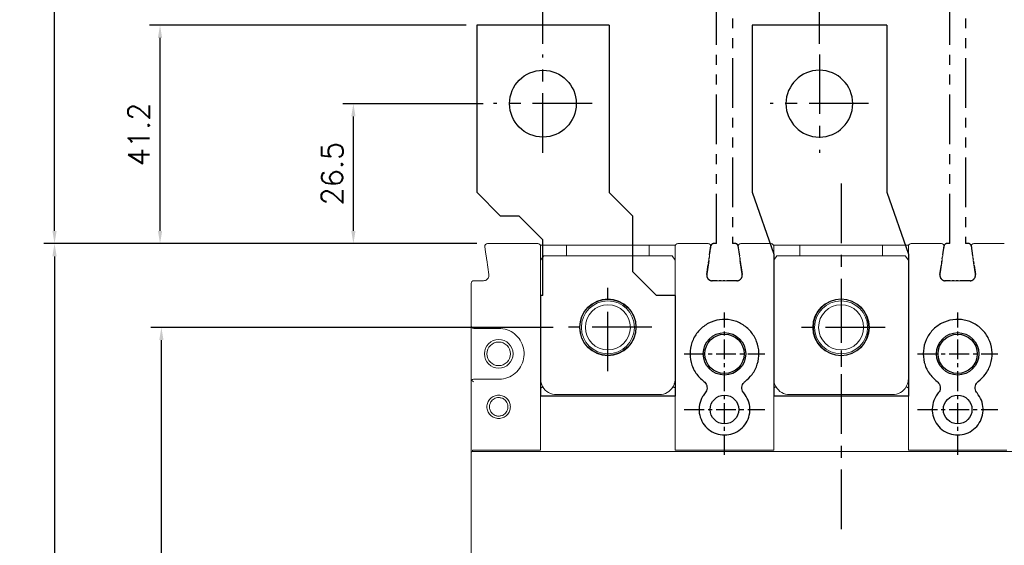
# Model space of a CAD drawing. Extents: x -2268 to 2710, y -907 to 1780.
# Tile 20 of 24: x -1012 to -826, y 1445 to 1544. Entities that reach past the tile are written whole.
import ezdxf

# ---------------------------------------------------------------- set-up
doc = ezdxf.new("R2010")
doc.units = 0
doc.header["$LTSCALE"] = 3
doc.header["$MEASUREMENT"] = 0
doc.linetypes.add('CENTER', pattern=[2, 1.25, -0.25, 0.25, -0.25])
doc.linetypes.add('PHANTOM2', pattern=[1.25, 0.625, -0.125, 0.125, -0.125, 0.125, -0.125])
doc.layers.get('0').update_dxf_attribs({"linetype": 'CONTINUOUS'})
doc.layers.get('Defpoints').update_dxf_attribs({"linetype": 'CONTINUOUS'})
for name, color, linetype in [('ce', 4, 'CENTER'), ('cen', 1, 'CENTER'), ('di', 3, 'CONTINUOUS'), ('DIM', 3, 'CONTINUOUS'), ('dwg', 7, 'CONTINUOUS'), ('TOP', 7, 'CONTINUOUS')]:
    doc.layers.add(name, color=color, linetype=linetype)
doc.styles.add('KIM', font='ROMANS.shx', dxfattribs={"height": 5, "bigfont": 'GSG1.shx'})
doc.styles.get("Standard").update_dxf_attribs({"font": 'romans.shx', "height": 4, "bigfont": 'ghs.shx'})
doc.dimstyles.new('STANDARD$0', dxfattribs={"dimtxt": 5, "dimasz": 5, "dimexe": 1, "dimexo": 2, "dimgap": 2, "dimtad": 1, "dimdec": 4, "dimzin": 12, "dimdsep": 46, "dimtxsty": 'KIM', "dimcen": -1, "dimdle": 0.1, "dimadec": 0, "dimazin": 0, "dimtfac": 1, "dimtdec": 4, "dimtmove": 0, "dimatfit": 3, "dimfxl": 0, "dimtolj": 1, "dimtzin": 0, "dimarcsym": 0})

# ---------------------------------------------------------------- blocks, each defined once
blk = doc.blocks.new('fsadfsafas')
at = {"layer": 'cen', "ltscale": 3}
for p, q in [((614, 610.86), (614, 629.46)), ((623.3, 620.16), (604.7, 620.16)), ((626.25, 569.66), (626.25, 586.26)), ((634.55, 577.96), (617.95, 577.96))]:
    blk.add_line(p, q, dxfattribs=at)
at = {"layer": 'dwg'}
for p, q in [((626.5, 634.96), (601.5, 634.96)), ((601.5, 634.96), (601.5, 603.46)), ((626.5, 634.96), (626.5, 603.41)), ((601.5, 603.46), (606, 598.96)), ((626.5, 603.41), (630.95, 598.96)), ((609.5, 598.96), (606, 598.96)), ((609.5, 598.96), (614, 594.46)), ((630.95, 588.46), (630.95, 598.96)), ((614, 583.96), (614, 594.46)), ((635.45, 583.96), (630.95, 588.46)), ((614, 583.96), (613.55, 583.96)), ((613.55, 583.96), (613.55, 564.96)), ((638.95, 583.96), (635.45, 583.96)), ((638.95, 583.96), (638.95, 564.96)), ((638.95, 564.96), (613.55, 564.96))]:
    blk.add_line(p, q, dxfattribs=at)
for centre, radius in [((614, 620.16), 6.3), ((626.25, 577.96), 5.3)]:
    blk.add_circle(centre, radius, dxfattribs=at)
blk = doc.blocks.new('fsadfadsfas')
at = {"layer": 'cen', "ltscale": 3}
for p, q in [((1428.96, 638.76), (1428.96, 655.36)), ((1437.26, 647.06), (1420.66, 647.06)), ((1424.86, 595.56), (1424.86, 614.16)), ((1434.16, 604.86), (1415.56, 604.86))]:
    blk.add_line(p, q, dxfattribs=at)
at = {"layer": 'dwg'}
for p, q in [((1416.26, 633.26), (1416.26, 660.06)), ((1441.66, 660.06), (1416.26, 660.06)), ((1441.66, 633.26), (1441.66, 660.06)), ((1412.16, 621.56), (1416.26, 633.26)), ((1437.56, 621.56), (1441.66, 633.26)), ((1412.16, 590.06), (1412.16, 621.56)), ((1437.56, 590.06), (1437.56, 621.56)), ((1437.56, 590.06), (1412.16, 590.06))]:
    blk.add_line(p, q, dxfattribs=at)
for centre, radius in [((1428.96, 647.06), 5.3), ((1424.86, 604.86), 6.3)]:
    blk.add_circle(centre, radius, dxfattribs=at)
blk = doc.blocks.new('*D13')
at = {"layer": 'Defpoints', "color": 0}
for p in [(-861.06, 1631.81), (-913.21, 1537.18), (-861.06, 1537.18)]:
    blk.add_point(p, dxfattribs=at)
at = {"layer": 'di'}
for p, q in [((-913.21, 1539.18), (-913.21, 1633.81)), ((-861.06, 1539.18), (-861.06, 1633.81)), ((-910.81, 1631.81), (-863.46, 1631.81))]:
    blk.add_line(p, q, dxfattribs=at)
for points in [[(-910.81, 1632.21), (-910.81, 1631.41), (-913.21, 1631.81)], [(-863.46, 1632.21), (-863.46, 1631.41), (-861.06, 1631.81)]]:
    blk.add_solid(points, dxfattribs=at)
at = {"layer": 'di', "insert": (-887.13, 1635.81), "char_height": 4, "attachment_point": 5}
blk.add_mtext('\\A1;52.2', dxfattribs=at)
blk = doc.blocks.new('*D14')
at = {"layer": 'Defpoints', "color": 0}
for p in [(-808.86, 1631.81), (-861.06, 1537.18), (-808.86, 1537.18)]:
    blk.add_point(p, dxfattribs=at)
at = {"layer": 'di'}
for p, q in [((-861.06, 1539.18), (-861.06, 1633.81)), ((-808.86, 1539.18), (-808.86, 1633.81)), ((-858.66, 1631.81), (-811.26, 1631.81))]:
    blk.add_line(p, q, dxfattribs=at)
for points in [[(-858.66, 1632.21), (-858.66, 1631.41), (-861.06, 1631.81)], [(-811.26, 1632.21), (-811.26, 1631.41), (-808.86, 1631.81)]]:
    blk.add_solid(points, dxfattribs=at)
at = {"layer": 'di', "insert": (-834.96, 1635.81), "char_height": 4, "attachment_point": 5}
blk.add_mtext('\\A1;52.2', dxfattribs=at)
blk = doc.blocks.new('*D22')
at = {"layer": 'Defpoints', "color": 0}
for p in [(-923.68, 1501.48), (-1005.37, 1244.88), (-923.68, 1244.88)]:
    blk.add_point(p, dxfattribs=at)
at = {"layer": 'di'}
for p, q in [((-925.68, 1501.48), (-1007.37, 1501.48)), ((-1005.37, 1499.08), (-1005.37, 1247.28)), ((-925.68, 1244.88), (-1007.37, 1244.88))]:
    blk.add_line(p, q, dxfattribs=at)
for points in [[(-1005.77, 1499.08), (-1004.97, 1499.08), (-1005.37, 1501.48)], [(-1005.77, 1247.28), (-1004.97, 1247.28), (-1005.37, 1244.88)]]:
    blk.add_solid(points, dxfattribs=at)
at = {"layer": 'di', "insert": (-1009.37, 1373.18), "char_height": 4, "attachment_point": 5, "rotation": 90}
blk.add_mtext('\\A1;257', dxfattribs=at)
blk = doc.blocks.new('*D23')
at = {"layer": 'Defpoints', "color": 0}
for p in [(-985.21, 1485.68), (-909.26, 1485.68), (-909.26, 1260.68)]:
    blk.add_point(p, dxfattribs=at)
at = {"layer": 'di'}
for p, q in [((-911.26, 1485.68), (-987.21, 1485.68)), ((-985.21, 1263.08), (-985.21, 1483.28)), ((-911.26, 1260.68), (-987.21, 1260.68))]:
    blk.add_line(p, q, dxfattribs=at)
for points in [[(-985.61, 1483.28), (-984.81, 1483.28), (-985.21, 1485.68)], [(-985.61, 1263.08), (-984.81, 1263.08), (-985.21, 1260.68)]]:
    blk.add_solid(points, dxfattribs=at)
at = {"layer": 'di', "insert": (-989.21, 1373.18), "char_height": 4, "attachment_point": 5, "rotation": 90}
blk.add_mtext('\\A1;225', dxfattribs=at)
blk = doc.blocks.new('*D25')
at = {"layer": 'Defpoints', "color": 0}
for p in [(-985.46, 1542.68), (-925.71, 1542.68), (-923.68, 1501.48)]:
    blk.add_point(p, dxfattribs=at)
at = {"layer": 'di'}
for p, q in [((-927.71, 1542.68), (-987.46, 1542.68)), ((-985.46, 1503.88), (-985.46, 1540.28)), ((-925.68, 1501.48), (-987.46, 1501.48))]:
    blk.add_line(p, q, dxfattribs=at)
for points in [[(-985.86, 1540.28), (-985.06, 1540.28), (-985.46, 1542.68)], [(-985.86, 1503.88), (-985.06, 1503.88), (-985.46, 1501.48)]]:
    blk.add_solid(points, dxfattribs=at)
at = {"layer": 'di', "insert": (-989.46, 1522.08), "char_height": 4, "attachment_point": 5, "rotation": 90}
blk.add_mtext('\\A1;41.2', dxfattribs=at)
blk = doc.blocks.new('*D43')
at = {"layer": 'Defpoints', "color": 0}
for p in [(-948.98, 1527.88), (-922.51, 1527.88), (-923.68, 1501.48)]:
    blk.add_point(p, dxfattribs=at)
at = {"layer": 'di'}
for p, q in [((-924.51, 1527.88), (-950.98, 1527.88)), ((-948.98, 1503.88), (-948.98, 1525.48)), ((-925.68, 1501.48), (-950.98, 1501.48))]:
    blk.add_line(p, q, dxfattribs=at)
for points in [[(-949.38, 1525.48), (-948.58, 1525.48), (-948.98, 1527.88)], [(-949.38, 1503.88), (-948.58, 1503.88), (-948.98, 1501.48)]]:
    blk.add_solid(points, dxfattribs=at)
at = {"layer": 'di', "insert": (-952.98, 1514.68), "char_height": 4, "attachment_point": 5, "rotation": 90}
blk.add_mtext('\\A1;26.5', dxfattribs=at)
blk = doc.blocks.new('ftuseduets')
at = {"layer": 'DIM', "color": 4, "linetype": 'PHANTOM2', "ltscale": 0.2}
for p, q in [((507.828, 171.36), (507.984, 172.446)), ((509.005, 172.446), (509.163, 171.361))]:
    blk.add_line(p, q, dxfattribs=at)
for centre, radius, start, end in [((508.083, 172.432), 0.1, 90, 171.87), ((508.907, 172.432), 0.1, 8.2422, 90), ((508.026, 171.332), 0.2, 171.87, 270), ((508.965, 171.332), 0.2, 270, 8.2422)]:
    blk.add_arc(centre, radius, start, end, dxfattribs=at)
at = {"layer": 'TOP', "color": 4, "linetype": 'PHANTOM2'}
for p, q in [((508.196, 172.532), (508.196, 194.532)), ((508.796, 194.532), (508.196, 194.532)), ((508.796, 194.532), (508.796, 172.532)), ((508.796, 186.258), (508.796, 186.863)), ((508.196, 186.056), (508.196, 185.45)), ((508.796, 185.45), (508.796, 186.056)), ((508.156, 185.032), (508.136, 185.032)), ((508.136, 185.032), (508.136, 184.965)), ((508.136, 184.958), (508.136, 184.936)), ((508.136, 184.928), (508.136, 184.906)), ((508.136, 184.899), (508.136, 184.832)), ((508.136, 184.632), (508.136, 184.832)), ((508.156, 184.832), (508.136, 184.832)), ((508.165, 185.032), (508.158, 185.032)), ((508.165, 184.832), (508.158, 184.832)), ((508.174, 185.032), (508.167, 185.032)), ((508.174, 184.832), (508.167, 184.832)), ((508.196, 185.032), (508.176, 185.032)), ((508.196, 184.832), (508.176, 184.832)), ((508.796, 185.032), (508.816, 185.032)), ((508.796, 184.832), (508.816, 184.832)), ((508.818, 185.032), (508.825, 185.032)), ((508.818, 184.832), (508.825, 184.832)), ((508.827, 185.032), (508.834, 185.032)), ((508.827, 184.832), (508.834, 184.832)), ((508.836, 185.032), (508.856, 185.032)), ((508.836, 184.832), (508.856, 184.832)), ((508.856, 185.032), (508.856, 184.965)), ((508.856, 184.958), (508.856, 184.936)), ((508.856, 184.928), (508.856, 184.906)), ((508.856, 184.899), (508.856, 184.832)), ((508.856, 184.632), (508.856, 184.832)), ((508.136, 184.543), (508.136, 184.61)), ((508.136, 184.454), (508.136, 184.521)), ((508.136, 184.232), (508.136, 184.432)), ((508.856, 184.543), (508.856, 184.61)), ((508.856, 184.454), (508.856, 184.521)), ((508.856, 184.232), (508.856, 184.432)), ((508.136, 184.232), (508.136, 184.165)), ((508.156, 184.232), (508.136, 184.232)), ((508.136, 184.158), (508.136, 184.136)), ((508.136, 184.128), (508.136, 184.106)), ((508.136, 184.099), (508.136, 184.032)), ((508.156, 184.032), (508.136, 184.032)), ((508.165, 184.232), (508.158, 184.232)), ((508.165, 184.032), (508.158, 184.032)), ((508.174, 184.232), (508.167, 184.232)), ((508.174, 184.032), (508.167, 184.032)), ((508.196, 184.232), (508.176, 184.232)), ((508.196, 184.032), (508.176, 184.032)), ((508.796, 184.232), (508.816, 184.232)), ((508.796, 184.032), (508.816, 184.032)), ((508.818, 184.232), (508.825, 184.232)), ((508.818, 184.032), (508.825, 184.032)), ((508.827, 184.232), (508.834, 184.232)), ((508.827, 184.032), (508.834, 184.032)), ((508.836, 184.232), (508.856, 184.232)), ((508.836, 184.032), (508.856, 184.032)), ((508.856, 184.232), (508.856, 184.165)), ((508.856, 184.158), (508.856, 184.136)), ((508.856, 184.128), (508.856, 184.106)), ((508.856, 184.099), (508.856, 184.032))]:
    blk.add_line(p, q, dxfattribs=at)
at = {"layer": 'TOP', "color": 4, "linetype": 'PHANTOM2', "ltscale": 0.2}
for p, q in [((508.196, 172.532), (508.083, 172.532)), ((508.907, 172.532), (508.796, 172.532)), ((508.833, 172.532), (508.796, 172.532)), ((508.85, 172.532), (508.838, 172.532)), ((508.867, 172.532), (508.854, 172.532)), ((508.907, 172.532), (508.871, 172.532)), ((508.965, 171.132), (508.026, 171.132))]:
    blk.add_line(p, q, dxfattribs=at)
blk = doc.blocks.new('123126')
at = {"layer": 'ce'}
blk.add_blockref('ftuseduets', (-1607.61, 1643.428), dxfattribs=at)
blk = doc.blocks.new('*D118')
at = {"layer": 'Defpoints', "color": 0}
for p in [(-1005.37, 1611.48), (-880.46, 1611.48), (-923.68, 1501.48)]:
    blk.add_point(p, dxfattribs=at)
at = {"layer": 'di'}
for p, q in [((-882.46, 1611.48), (-1007.37, 1611.48)), ((-1005.37, 1503.88), (-1005.37, 1609.08)), ((-925.68, 1501.48), (-1007.37, 1501.48))]:
    blk.add_line(p, q, dxfattribs=at)
for points in [[(-1005.77, 1609.08), (-1004.97, 1609.08), (-1005.37, 1611.48)], [(-1005.77, 1503.88), (-1004.97, 1503.88), (-1005.37, 1501.48)]]:
    blk.add_solid(points, dxfattribs=at)
at = {"layer": 'di', "insert": (-1009.37, 1556.48), "char_height": 4, "attachment_point": 5, "rotation": 90}
blk.add_mtext('\\A1;110', dxfattribs=at)

msp = doc.modelspace()

# ---------------------------------------------------------------- linework, layer by layer
at = {"color": 7, "linetype": 'Continuous', "lineweight": 15}
for p, q in [((-923.683, 1501.484), (-914.159, 1501.484)), ((-913.701, 1501.184), (-908.759, 1501.184)), ((-908.759, 1501.184), (-908.759, 1499.184)), ((-893.159, 1501.184), (-908.759, 1501.184)), ((-893.159, 1499.184), (-893.159, 1501.184)), ((-893.159, 1501.184), (-888.218, 1501.184)), ((-887.759, 1501.484), (-882.036, 1501.484)), ((-875.883, 1501.484), (-870.159, 1501.484)), ((-864.759, 1501.184), (-869.701, 1501.184)), ((-864.759, 1501.184), (-864.759, 1499.184)), ((-849.159, 1501.184), (-864.759, 1501.184)), ((-849.159, 1499.184), (-849.159, 1501.184)), ((-844.218, 1501.184), (-849.159, 1501.184)), ((-843.759, 1501.484), (-838.036, 1501.484)), ((-831.883, 1501.484), (-826.159, 1501.484)), ((-923.422, 1495.625), (-923.821, 1498.413)), ((-913.059, 1499.184), (-913.659, 1498.334)), ((-913.659, 1498.484), (-913.659, 1475.984)), ((-913.059, 1499.184), (-888.859, 1499.184)), ((-888.259, 1498.334), (-888.859, 1499.184)), ((-888.259, 1475.984), (-888.259, 1498.484)), ((-881.898, 1498.413), (-882.296, 1495.625)), ((-881.872, 1498.296), (-882.296, 1495.325)), ((-876.047, 1498.296), (-875.622, 1495.325)), ((-875.622, 1495.625), (-876.021, 1498.413)), ((-869.059, 1499.184), (-869.659, 1498.334)), ((-869.659, 1498.484), (-869.659, 1475.984)), ((-869.059, 1499.184), (-844.859, 1499.184)), ((-844.259, 1498.334), (-844.859, 1499.184)), ((-844.259, 1475.984), (-844.259, 1498.484)), ((-837.898, 1498.413), (-838.296, 1495.625)), ((-837.872, 1498.296), (-838.296, 1495.325)), ((-832.047, 1498.296), (-831.622, 1495.325)), ((-831.622, 1495.625), (-832.021, 1498.413)), ((-926.759, 1485.984), (-926.759, 1493.984)), ((-926.259, 1494.484), (-924.412, 1494.484)), ((-881.306, 1494.484), (-876.612, 1494.484)), ((-837.306, 1494.484), (-832.612, 1494.484)), ((-926.759, 1475.384), (-926.759, 1485.984)), ((-921.559, 1485.484), (-926.259, 1485.484)), ((-926.759, 1461.984), (-926.759, 1475.384)), ((-926.259, 1475.884), (-921.559, 1475.884)), ((-913.659, 1462.484), (-913.659, 1474.181)), ((-888.259, 1462.484), (-888.259, 1474.181)), ((-869.659, 1462.484), (-869.659, 1474.181)), ((-844.259, 1462.484), (-844.259, 1474.181)), ((-910.659, 1472.984), (-891.259, 1472.984)), ((-866.659, 1472.984), (-847.259, 1472.984)), ((-926.478, 1462.484), (-926.478, 1462.283)), ((-926.31, 1462.484), (-926.478, 1462.484)), ((-926.459, 1462.284), (-787.459, 1462.284)), ((-926.31, 1462.484), (-913.659, 1462.484)), ((-888.259, 1462.484), (-869.659, 1462.484)), ((-844.259, 1462.484), (-825.659, 1462.484)), ((-926.759, 1461.719), (-926.759, 1461.984)), ((-926.759, 1284.649), (-926.759, 1461.719))]:
    msp.add_line(p, q, dxfattribs=at)
at = {"color": 7, "linetype": 'Continuous', "lineweight": 15, "flags": 128}
for points in [[(-881.541, 1500.613), (-881.537, 1500.72), (-881.554, 1500.817)], [(-837.541, 1500.613), (-837.537, 1500.72), (-837.554, 1500.817)]]:
    msp.add_lwpolyline(points, dxfattribs=at)
at = {"color": 7, "linetype": 'Continuous', "lineweight": 15}
for centre, radius in [((-900.959, 1485.684), 5.35), ((-900.959, 1485.684), 5), ((-856.959, 1485.684), 5.35), ((-856.959, 1485.684), 5), ((-900.959, 1485.684), 4.25), ((-856.959, 1485.684), 4.25), ((-921.559, 1480.684), 2.7), ((-921.559, 1480.684), 2.225)]:
    msp.add_circle(centre, radius, dxfattribs=at)
for centre, radius in [((-878.959, 1480.684), 4), ((-834.959, 1480.684), 4), ((-878.959, 1480.684), 3.7), ((-834.959, 1480.684), 3.7), ((-878.959, 1470.184), 2.7), ((-834.959, 1470.184), 2.7)]:
    msp.add_circle(centre, radius)
for centre, radius, start, end in [((-923.683, 1500.984), 0.5, 90, 188.1301), ((-914.159, 1500.984), 0.5, 0, 90), ((-887.759, 1500.984), 0.5, 90, 180), ((-882.036, 1500.984), 0.5, 351.8699, 90), ((-875.883, 1500.984), 0.5, 90, 188.1301), ((-870.159, 1500.984), 0.5, 0, 90), ((-843.759, 1500.984), 0.5, 90, 180), ((-838.036, 1500.984), 0.5, 351.8699, 90), ((-831.883, 1500.984), 0.5, 90, 188.1301), ((-875.883, 1500.684), 0.5, 149.25665, 188.1301), ((-831.883, 1500.684), 0.5, 149.25665, 188.1301), ((-926.259, 1493.984), 0.5, 90, 180), ((-926.259, 1485.984), 0.5, 180, 270), ((-926.259, 1475.384), 0.5, 137.9984, 180), ((-910.659, 1475.984), 3, 210.11955, 270), ((-891.259, 1475.984), 3, 270, 330.26227), ((-866.659, 1475.984), 3, 209.73773, 270), ((-847.259, 1475.984), 3, 270, 330.26227)]:
    msp.add_arc(centre, radius, start, end, dxfattribs=at)
msp.add_ellipse((-926.459, 1461.984), major_axis=(0, -0.301), ratio=0.9982744, start_param=3.1415927, end_param=4.712389, dxfattribs=at)
for points, knots in [([(-923.821, 1498.413), (-923.861, 1498.697), (-923.942, 1499.265), (-924.05, 1500.02), (-924.131, 1500.586), (-924.172, 1500.874), (-924.176, 1500.903), (-924.178, 1500.913)], [0, 0, 0, 0, 0.2174332, 0.4348541, 0.652388, 0.8686965, 1, 1, 1, 1]), ([(-913.659, 1500.984), (-913.659, 1500.956), (-913.659, 1500.901), (-913.659, 1500.466), (-913.659, 1499.827), (-913.659, 1499.125), (-913.659, 1498.664), (-913.659, 1498.484)], [0, 0, 0, 0, 0.216177, 0.4323752, 0.6479764, 0.8624563, 1, 1, 1, 1]), ([(-888.259, 1498.484), (-888.259, 1498.763), (-888.259, 1499.32), (-888.259, 1500.064), (-888.259, 1500.629), (-888.259, 1500.938), (-888.259, 1500.971), (-888.259, 1500.984)], [0, 0, 0, 0, 0.2116692, 0.4233033, 0.6359511, 0.850839, 1, 1, 1, 1]), ([(-881.541, 1500.913), (-881.545, 1500.886), (-881.552, 1500.832), (-881.613, 1500.41), (-881.702, 1499.788), (-881.802, 1499.084), (-881.87, 1498.61), (-881.898, 1498.413)], [0, 0, 0, 0, 0.21175, 0.4235127, 0.6352042, 0.8481867, 1, 1, 1, 1]), ([(-876.021, 1498.413), (-876.061, 1498.695), (-876.141, 1499.257), (-876.249, 1500.009), (-876.329, 1500.574), (-876.372, 1500.871), (-876.376, 1500.901), (-876.378, 1500.913)], [0, 0, 0, 0, 0.2162174, 0.4325031, 0.6470846, 0.8596141, 1, 1, 1, 1]), ([(-869.659, 1500.984), (-869.659, 1500.956), (-869.659, 1500.9), (-869.659, 1500.461), (-869.659, 1499.817), (-869.659, 1499.115), (-869.659, 1498.659), (-869.659, 1498.484)], [0, 0, 0, 0, 0.2178729, 0.4357917, 0.6524092, 0.8666222, 1, 1, 1, 1]), ([(-844.259, 1498.484), (-844.259, 1498.763), (-844.259, 1499.32), (-844.259, 1500.064), (-844.259, 1500.629), (-844.259, 1500.938), (-844.259, 1500.971), (-844.259, 1500.984)], [0, 0, 0, 0, 0.2116692, 0.4233033, 0.6359511, 0.850839, 1, 1, 1, 1]), ([(-837.541, 1500.913), (-837.545, 1500.886), (-837.552, 1500.832), (-837.613, 1500.41), (-837.702, 1499.788), (-837.802, 1499.084), (-837.87, 1498.61), (-837.898, 1498.413)], [0, 0, 0, 0, 0.21175, 0.4235127, 0.6352041, 0.8481867, 1, 1, 1, 1]), ([(-832.021, 1498.413), (-832.061, 1498.695), (-832.141, 1499.257), (-832.249, 1500.009), (-832.329, 1500.574), (-832.372, 1500.871), (-832.376, 1500.901), (-832.378, 1500.913)], [0, 0, 0, 0, 0.2162174, 0.4325031, 0.6470846, 0.8596141, 1, 1, 1, 1]), ([(-924.412, 1494.484), (-924.3, 1494.495), (-924.075, 1494.517), (-923.775, 1494.69), (-923.549, 1494.944), (-923.409, 1495.27), (-923.418, 1495.504), (-923.422, 1495.625)], [0, 0, 0, 0, 0.19777454, 0.3953571, 0.5924541, 0.78913881, 1, 1, 1, 1]), ([(-882.296, 1495.625), (-882.301, 1495.513), (-882.311, 1495.287), (-882.183, 1494.967), (-881.965, 1494.708), (-881.662, 1494.522), (-881.428, 1494.497), (-881.306, 1494.484)], [0, 0, 0, 0, 0.1964016, 0.3928595, 0.5895785, 0.7867319, 1, 1, 1, 1]), ([(-876.612, 1494.484), (-876.5, 1494.495), (-876.275, 1494.517), (-875.975, 1494.69), (-875.749, 1494.944), (-875.609, 1495.27), (-875.618, 1495.504), (-875.622, 1495.625)], [0, 0, 0, 0, 0.1973377, 0.394695, 0.5920254, 0.7890442, 1, 1, 1, 1]), ([(-838.296, 1495.625), (-838.301, 1495.513), (-838.311, 1495.287), (-838.183, 1494.967), (-837.965, 1494.708), (-837.662, 1494.522), (-837.428, 1494.497), (-837.306, 1494.484)], [0, 0, 0, 0, 0.1964016, 0.3928595, 0.5895785, 0.7867319, 1, 1, 1, 1]), ([(-832.612, 1494.484), (-832.5, 1494.495), (-832.275, 1494.517), (-831.975, 1494.69), (-831.749, 1494.944), (-831.609, 1495.27), (-831.618, 1495.504), (-831.622, 1495.625)], [0, 0, 0, 0, 0.1973377, 0.3946958, 0.5920255, 0.7890443, 1, 1, 1, 1]), ([(-921.559, 1475.884), (-921.385, 1475.89), (-920.673, 1475.914), (-919.446, 1476.275), (-918.106, 1477.219), (-917.155, 1478.556), (-916.699, 1480.132), (-916.79, 1481.771), (-917.418, 1483.289), (-918.511, 1484.503), (-919.945, 1485.326), (-921.021, 1485.431), (-921.559, 1485.484)], [0, 0, 0, 0, 0.0349024, 0.1422144, 0.2496426, 0.3568779, 0.4640098, 0.5713243, 0.6787558, 0.7859579, 0.8929777, 1, 1, 1, 1]), ([(-926.259, 1475.884), (-926.26, 1475.884), (-926.314, 1475.884), (-926.428, 1475.865), (-926.554, 1475.798), (-926.616, 1475.733), (-926.631, 1475.719)], [0, 0, 0, 0, 0.0083714, 0.4041021, 0.8638238, 1, 1, 1, 1]), ([(-926.631, 1475.719), (-926.581, 1475.665), (-926.485, 1475.561), (-926.368, 1475.442), (-926.311, 1475.385), (-926.31, 1475.384)], [0, 0, 0, 0, 0.5110215, 0.9909427, 1, 1, 1, 1]), ([(-913.659, 1475.984), (-913.63, 1475.646), (-913.584, 1475.116), (-913.342, 1474.648), (-913.254, 1474.479)], [0, 0, 0, 0, 0.63774542, 1, 1, 1, 1]), ([(-888.654, 1474.496), (-888.57, 1474.661), (-888.333, 1475.124), (-888.288, 1475.648), (-888.259, 1475.984)], [0, 0, 0, 0, 0.3574548, 1, 1, 1, 1]), ([(-869.659, 1475.984), (-869.63, 1475.648), (-869.585, 1475.124), (-869.349, 1474.661), (-869.264, 1474.496)], [0, 0, 0, 0, 0.6425453, 1, 1, 1, 1]), ([(-844.654, 1474.496), (-844.57, 1474.661), (-844.333, 1475.124), (-844.288, 1475.648), (-844.259, 1475.984)], [0, 0, 0, 0, 0.3574547, 1, 1, 1, 1]), ([(-913.659, 1474.181), (-913.659, 1474.189), (-913.659, 1474.204), (-913.654, 1474.222), (-913.646, 1474.234), (-913.641, 1474.238), (-913.639, 1474.24)], [0, 0, 0, 0, 0.3476387, 0.6977052, 0.8729383, 1, 1, 1, 1]), ([(-913.254, 1474.479), (-913.254, 1474.478), (-913.254, 1474.478), (-913.259, 1474.473), (-913.289, 1474.451), (-913.375, 1474.397), (-913.495, 1474.324), (-913.591, 1474.268), (-913.639, 1474.24)], [0, 0, 0, 0, 0.0240307, 0.0863001, 0.3148167, 0.5432401, 0.7716189, 1, 1, 1, 1]), ([(-888.654, 1474.496), (-888.654, 1474.496), (-888.655, 1474.495), (-888.652, 1474.491), (-888.628, 1474.471), (-888.547, 1474.419), (-888.431, 1474.348), (-888.336, 1474.292), (-888.288, 1474.265)], [0, 0, 0, 0, 0.0208296, 0.0606004, 0.2956476, 0.5304868, 0.765245, 1, 1, 1, 1]), ([(-888.288, 1474.265), (-888.285, 1474.262), (-888.275, 1474.255), (-888.265, 1474.234), (-888.26, 1474.208), (-888.259, 1474.189), (-888.259, 1474.181)], [0, 0, 0, 0, 0.15904823, 0.36660836, 0.74923667, 1, 1, 1, 1]), ([(-869.659, 1474.181), (-869.659, 1474.192), (-869.658, 1474.213), (-869.652, 1474.239), (-869.641, 1474.257), (-869.633, 1474.262), (-869.63, 1474.265)], [0, 0, 0, 0, 0.3460891, 0.694524, 0.8684932, 1, 1, 1, 1]), ([(-869.264, 1474.496), (-869.264, 1474.496), (-869.264, 1474.495), (-869.266, 1474.491), (-869.291, 1474.471), (-869.371, 1474.419), (-869.488, 1474.348), (-869.583, 1474.292), (-869.63, 1474.265)], [0, 0, 0, 0, 0.0208297, 0.0606006, 0.295648, 0.5304888, 0.7652457, 1, 1, 1, 1]), ([(-844.654, 1474.496), (-844.654, 1474.496), (-844.655, 1474.495), (-844.652, 1474.491), (-844.628, 1474.471), (-844.547, 1474.419), (-844.431, 1474.348), (-844.336, 1474.292), (-844.288, 1474.265)], [0, 0, 0, 0, 0.0208297, 0.0606006, 0.295648, 0.5304888, 0.7652457, 1, 1, 1, 1]), ([(-844.288, 1474.265), (-844.285, 1474.262), (-844.275, 1474.255), (-844.265, 1474.234), (-844.26, 1474.208), (-844.259, 1474.189), (-844.259, 1474.181)], [0, 0, 0, 0, 0.1590608, 0.3666174, 0.7492414, 1, 1, 1, 1]), ([(-919.357, 1470.684), (-919.392, 1470.397), (-919.46, 1469.823), (-919.969, 1469.089), (-920.703, 1468.606), (-921.571, 1468.43), (-922.437, 1468.606), (-923.176, 1469.089), (-923.663, 1469.823), (-923.843, 1470.686), (-923.664, 1471.548), (-923.175, 1472.28), (-922.436, 1472.762), (-921.57, 1472.938), (-920.702, 1472.761), (-919.968, 1472.278), (-919.46, 1471.545), (-919.391, 1470.971), (-919.357, 1470.684)], [0, 0, 0, 0, 0.0622507, 0.124664, 0.1872849, 0.2500194, 0.3127171, 0.375258, 0.4377337, 0.5001499, 0.5624032, 0.6247434, 0.6873253, 0.7500656, 0.8128155, 0.8754127, 0.9377772, 1, 1, 1, 1]), ([(-919.809, 1470.684), (-919.827, 1470.875), (-919.861, 1471.235), (-920.104, 1471.692), (-920.403, 1472.019), (-920.785, 1472.277), (-921.178, 1472.41), (-921.626, 1472.448), (-922.021, 1472.392), (-922.445, 1472.215), (-922.785, 1471.959), (-923.043, 1471.637), (-923.248, 1471.227), (-923.348, 1470.685), (-923.249, 1470.143), (-923.043, 1469.732), (-922.785, 1469.41), (-922.445, 1469.153), (-922.082, 1469.002), (-921.82, 1468.949), (-921.656, 1468.936), (-921.491, 1468.932), (-921.179, 1468.958), (-920.785, 1469.091), (-920.403, 1469.349), (-920.104, 1469.677), (-919.861, 1470.133), (-919.827, 1470.493), (-919.809, 1470.684)], [0, 0, 0, 0, 0.05200373, 0.09810666, 0.13829268, 0.17254776, 0.22306138, 0.24987113, 0.29500156, 0.33063633, 0.37491596, 0.40995452, 0.44248196, 0.49977469, 0.55724486, 0.5898525, 0.62496527, 0.66928859, 0.70492254, 0.73184204, 0.74203147, 0.7500331, 0.7769033, 0.8274524, 0.86171635, 0.90190524, 0.94800526, 1, 1, 1, 1])]:
    msp.add_open_spline(points, degree=3, knots=knots, dxfattribs=at)
for points, knots in [([(-875.068, 1475.478), (-874.6, 1475.893), (-873.589, 1476.79), (-872.649, 1478.693), (-872.337, 1480.881), (-872.777, 1483.063), (-873.911, 1484.973), (-875.609, 1486.397), (-877.679, 1487.182), (-879.897, 1487.242), (-882.014, 1486.562), (-883.784, 1485.222), (-885.009, 1483.379), (-885.562, 1481.232), (-885.366, 1479.027), (-884.479, 1476.964), (-883.394, 1475.973), (-882.851, 1475.478)], [0, 0, 0, 0, 0.0576455, 0.1246599, 0.1917276, 0.2592147, 0.3268307, 0.3940899, 0.4611735, 0.5282591, 0.5958477, 0.6633841, 0.7305035, 0.797489, 0.8648338, 0.9324162, 1, 1, 1, 1]), ([(-831.068, 1475.478), (-830.6, 1475.893), (-829.589, 1476.79), (-828.649, 1478.693), (-828.337, 1480.881), (-828.777, 1483.063), (-829.911, 1484.973), (-831.609, 1486.397), (-833.679, 1487.182), (-835.897, 1487.242), (-838.014, 1486.562), (-839.784, 1485.222), (-841.009, 1483.379), (-841.562, 1481.232), (-841.366, 1479.027), (-840.479, 1476.964), (-839.394, 1475.973), (-838.851, 1475.478)], [0, 0, 0, 0, 0.0576455, 0.1246599, 0.1917276, 0.2592147, 0.3268307, 0.3940899, 0.4611735, 0.5282591, 0.5958477, 0.6633841, 0.7305035, 0.797489, 0.8648338, 0.9324162, 1, 1, 1, 1]), ([(-882.851, 1475.478), (-882.743, 1475.382), (-882.509, 1475.174), (-882.291, 1474.731), (-882.223, 1474.227), (-882.318, 1473.718), (-882.512, 1473.441), (-882.609, 1473.302)], [0, 0, 0, 0, 0.1767702, 0.3824571, 0.5882182, 0.7941418, 1, 1, 1, 1]), ([(-875.31, 1473.302), (-875.394, 1473.419), (-875.577, 1473.674), (-875.692, 1474.152), (-875.648, 1474.66), (-875.443, 1475.136), (-875.193, 1475.364), (-875.068, 1475.478)], [0, 0, 0, 0, 0.1762349, 0.3819524, 0.5878501, 0.7939744, 1, 1, 1, 1]), ([(-838.851, 1475.478), (-838.743, 1475.382), (-838.509, 1475.174), (-838.291, 1474.731), (-838.223, 1474.227), (-838.318, 1473.718), (-838.512, 1473.441), (-838.609, 1473.302)], [0, 0, 0, 0, 0.1767702, 0.3824571, 0.5882182, 0.7941418, 1, 1, 1, 1]), ([(-831.31, 1473.302), (-831.394, 1473.419), (-831.577, 1473.674), (-831.692, 1474.152), (-831.648, 1474.66), (-831.443, 1475.136), (-831.193, 1475.364), (-831.068, 1475.478)], [0, 0, 0, 0, 0.1762349, 0.3819524, 0.5878501, 0.7939744, 1, 1, 1, 1]), ([(-882.609, 1473.302), (-882.781, 1473.077), (-883.279, 1472.427), (-883.756, 1471.124), (-883.802, 1469.488), (-883.297, 1467.923), (-882.306, 1466.616), (-880.94, 1465.712), (-879.352, 1465.308), (-877.717, 1465.452), (-876.221, 1466.13), (-875.036, 1467.263), (-874.29, 1468.723), (-874.075, 1470.342), (-874.38, 1471.969), (-875, 1472.858), (-875.31, 1473.302)], [0, 0, 0, 0, 0.0389932, 0.1127209, 0.1865914, 0.2607106, 0.334796, 0.4086203, 0.4823615, 0.5563266, 0.6304755, 0.7044802, 0.7782374, 0.8520288, 0.9260134, 1, 1, 1, 1]), ([(-838.609, 1473.302), (-838.781, 1473.077), (-839.279, 1472.427), (-839.756, 1471.124), (-839.802, 1469.488), (-839.297, 1467.923), (-838.306, 1466.616), (-836.94, 1465.712), (-835.352, 1465.308), (-833.717, 1465.452), (-832.221, 1466.13), (-831.036, 1467.263), (-830.29, 1468.723), (-830.075, 1470.342), (-830.38, 1471.969), (-831, 1472.858), (-831.31, 1473.302)], [0, 0, 0, 0, 0.0389932, 0.1127209, 0.1865914, 0.2607106, 0.334796, 0.4086203, 0.4823615, 0.5563266, 0.6304755, 0.7044802, 0.7782374, 0.8520288, 0.9260134, 1, 1, 1, 1])]:
    msp.add_open_spline(points, degree=3, knots=knots)
at = {"layer": 'cen', "ltscale": 3}
msp.add_line((-856.959, 1512.844), (-856.959, 1445.696), dxfattribs=at)
at = {"layer": 'cen'}
for p, q in [((-878.959, 1461.652), (-878.959, 1488.514)), ((-834.959, 1461.652), (-834.959, 1488.514)), ((-886.545, 1480.684), (-871.373, 1480.684)), ((-842.545, 1480.684), (-827.373, 1480.684)), ((-886.545, 1470.184), (-871.373, 1470.184)), ((-842.545, 1470.184), (-827.373, 1470.184))]:
    msp.add_line(p, q, dxfattribs=at)

# ---------------------------------------------------------------- block references
at = {"layer": 'di', "xscale": 5, "yscale": 5, "zscale": 5}
for p in [(4616.614, -7578.318), (4660.614, -7578.318)]:
    msp.add_blockref('123126', p, dxfattribs=at)
at = {"layer": 'di'}
msp.add_blockref('fsadfsafas', (-1527.213, 907.726), dxfattribs=at)
at = {"layer": 'di', "xscale": -1, "rotation": 180}
msp.add_blockref('fsadfadsfas', (-2285.916, 2132.744), dxfattribs=at)

# ---------------------------------------------------------------- dimensions: what is measured, and where the dimension line sits
at = {"layer": 'di'}
dim = msp.add_linear_dim(base=(-861.059, 1631.806), p1=(-913.209, 1537.184), p2=(-861.059, 1537.184), text='52.2', dimstyle='STANDARD$0', override={"dimtxt": 4, "dimasz": 2.4, "dimexe": 2, "dimdec": 2, "dimzin": 8, "dimtxsty": 'Standard', "dimcen": 0, "dimdle": 0, "dimclrd": 256, "dimclre": 256, "dimclrt": 256, "dimadec": 2, "dimazin": 2, "dimtfac": 0.6, "dimtdec": 2, "dimtzin": 8, "dimlwd": 65535, "dimlwe": 65535}, dxfattribs=at)
dim.commit()
dim.dimension.update_dxf_attribs({"geometry": '*D13', "text_midpoint": (-887.134, 1631.806), "dimtype": 160})
dim = msp.add_linear_dim(base=(-808.859, 1631.806), p1=(-861.059, 1537.184), p2=(-808.859, 1537.184), dimstyle='STANDARD$0', override={"dimtxt": 4, "dimasz": 2.4, "dimexe": 2, "dimdec": 2, "dimzin": 8, "dimtxsty": 'Standard', "dimcen": 0, "dimdle": 0, "dimclrd": 256, "dimclre": 256, "dimclrt": 256, "dimadec": 2, "dimazin": 2, "dimtfac": 0.6, "dimtdec": 2, "dimtzin": 8, "dimlwd": 65535, "dimlwe": 65535}, dxfattribs=at)
dim.commit()
dim.dimension.update_dxf_attribs({"geometry": '*D14', "text_midpoint": (-834.959, 1631.806), "dimtype": 160})
for base, p1, p2, picture, middle in [((-1005.372, 1611.484), (-923.683, 1501.484), (-880.458, 1611.484), '*D118', (-1005.372, 1556.484)), ((-985.462, 1542.684), (-923.683, 1501.484), (-925.709, 1542.684), '*D25', (-985.462, 1522.084)), ((-985.208, 1485.684), (-909.259, 1260.684), (-909.259, 1485.684), '*D23', (-985.208, 1373.184))]:
    dim = msp.add_linear_dim(base=base, p1=p1, p2=p2, angle=90, dimstyle='STANDARD$0', override={"dimtxt": 4, "dimasz": 2.4, "dimexe": 2, "dimdec": 2, "dimzin": 8, "dimtxsty": 'Standard', "dimcen": 0, "dimdle": 0, "dimclrd": 256, "dimclre": 256, "dimclrt": 256, "dimadec": 2, "dimazin": 2, "dimtfac": 0.6, "dimtdec": 2, "dimtzin": 8, "dimlwd": 65535, "dimlwe": 65535}, dxfattribs=at)
    dim.commit()
    dim.dimension.update_dxf_attribs({"geometry": picture, "text_midpoint": middle, "dimtype": 160})
dim = msp.add_linear_dim(base=(-948.98, 1527.884), p1=(-923.683, 1501.484), p2=(-922.509, 1527.884), angle=90, text='26.5', dimstyle='STANDARD$0', override={"dimtxt": 4, "dimasz": 2.4, "dimexe": 2, "dimdec": 2, "dimzin": 8, "dimtxsty": 'Standard', "dimcen": 0, "dimdle": 0, "dimclrd": 256, "dimclre": 256, "dimclrt": 256, "dimadec": 2, "dimazin": 2, "dimtfac": 0.6, "dimtdec": 2, "dimtzin": 8, "dimlwd": 65535, "dimlwe": 65535}, dxfattribs=at)
dim.commit()
dim.dimension.update_dxf_attribs({"geometry": '*D43', "text_midpoint": (-952.98, 1514.684)})
dim = msp.add_linear_dim(base=(-1005.372, 1244.884), p1=(-923.683, 1501.484), p2=(-923.683, 1244.884), angle=90, text='257', dimstyle='STANDARD$0', override={"dimtxt": 4, "dimasz": 2.4, "dimexe": 2, "dimdec": 2, "dimzin": 8, "dimtxsty": 'Standard', "dimcen": 0, "dimdle": 0, "dimclrd": 256, "dimclre": 256, "dimclrt": 256, "dimadec": 2, "dimazin": 2, "dimtfac": 0.6, "dimtdec": 2, "dimtzin": 8, "dimlwd": 65535, "dimlwe": 65535}, dxfattribs=at)
dim.commit()
dim.dimension.update_dxf_attribs({"geometry": '*D22', "text_midpoint": (-1005.372, 1373.184), "dimtype": 160})

doc.saveas('drawing.dxf')
